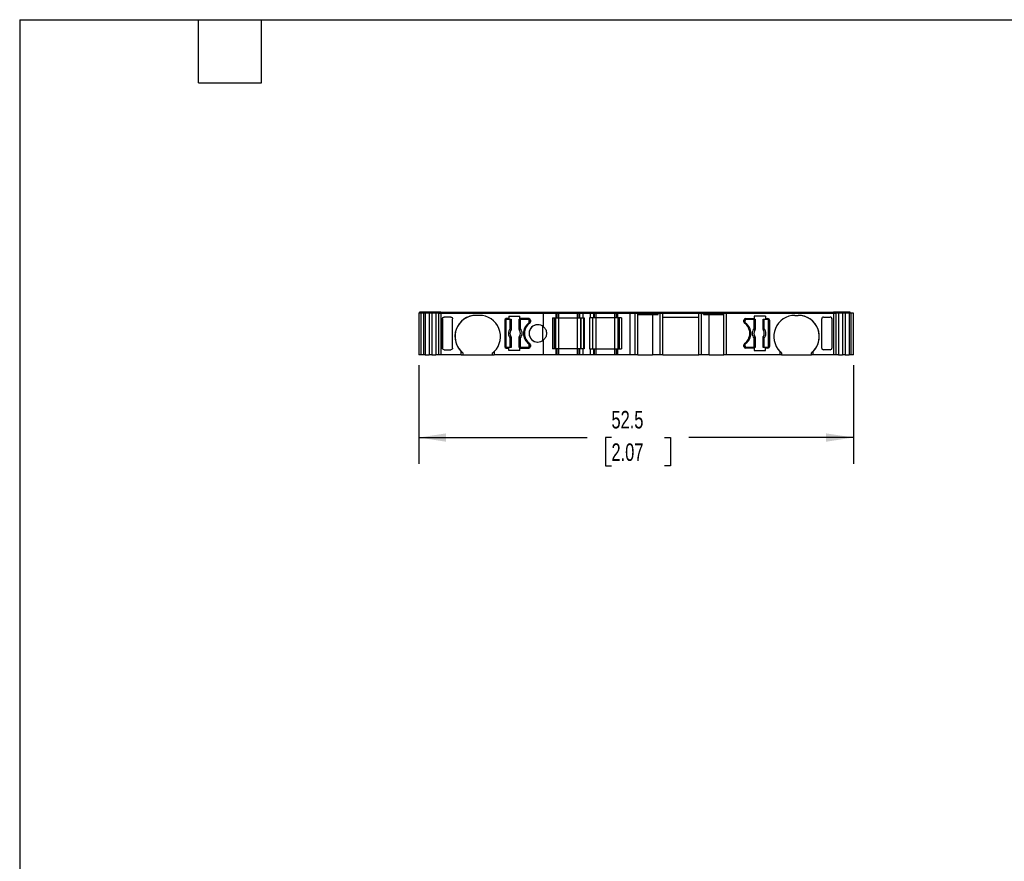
# Model space of a CAD drawing. Header units: millimetres. Extents: x 6 to 273, y 6 to 210.
# Tile 2 of 5: x 6 to 125, y 108 to 210. Entities that reach past the tile are written whole.
import ezdxf

# ---------------------------------------------------------------- set-up
doc = ezdxf.new("R2010")
doc.units = ezdxf.units.MM
doc.linetypes.add('SLD-Solid', pattern=[0])
doc.layers.add('DIMENSIONS', color=140, linetype='SLD-Solid', lineweight=25)
doc.layers.add('TEXT', color=140, linetype='SLD-Solid', lineweight=25)
doc.styles.add('SLDTEXTSTYLE0', font='TXT', dxfattribs={"width": 0.7})
doc.dimstyles.new('SLDDIMSTYLE0', dxfattribs={"dimtxt": 2.158008, "dimasz": 3.302, "dimexe": 0, "dimexo": 0.0625, "dimgap": 0.539502, "dimtad": 0, "dimtih": 1, "dimtoh": 1, "dimrnd": 1e-09, "dimzin": 12, "dimdsep": 46, "dimtxsty": 'SLDTEXTSTYLE0', "dimsah": 1, "dimcen": 0.09, "dimadec": 0, "dimazin": 3, "dimtfac": 1, "dimtofl": 0, "dimtmove": 0, "dimatfit": 3, "dimfxl": 0, "dimfrac": 2, "dimtolj": 1, "dimtzin": 12, "dimarcsym": 0})

# ---------------------------------------------------------------- blocks, each defined once
blk = doc.blocks.new('_D_4')
at = {"layer": 'DIMENSIONS'}
for p, q in [((54.54, 167.84), (54.54, 155.93)), ((107.02, 167.84), (107.02, 155.93)), ((54.54, 159.11), (74.87, 159.11)), ((77.8, 159.11), (77.07, 159.11)), ((77.07, 159.11), (77.07, 155.68)), ((84.21, 159.11), (84.93, 159.11)), ((84.93, 159.11), (84.93, 155.68)), ((107.02, 159.11), (87.13, 159.11)), ((77.07, 155.68), (77.8, 155.68)), ((84.93, 155.68), (84.21, 155.68))]:
    blk.add_line(p, q, dxfattribs=at)
for points in [[(54.54, 159.11), (57.84, 158.6), (57.84, 159.61)], [(107.02, 159.11), (103.71, 159.61), (103.71, 158.6)]]:
    blk.add_solid(points, dxfattribs=at)
at = {"layer": 'DIMENSIONS', "char_height": 2.117, "attachment_point": 1, "style": 'SLDTEXTSTYLE0'}
for s, insert in [('52.5', (77.8, 162.32)), ('2.07', (77.8, 158.4))]:
    blk.add_mtext(s, dxfattribs=dict(at, insert=insert))

msp = doc.modelspace()

# ---------------------------------------------------------------- linework, layer by layer
for p, q in [((54.538, 174.108), (54.538, 169.108)), ((54.785, 174.108), (54.538, 174.108)), ((54.638, 174.108), (54.638, 174.258)), ((55.185, 174.258), (54.638, 174.258)), ((54.785, 174.108), (54.785, 169.108)), ((55.085, 174.108), (54.785, 174.108)), ((55.085, 174.108), (55.085, 169.108)), ((55.095, 174.108), (55.085, 174.108)), ((55.085, 174.108), (55.085, 169.108)), ((55.095, 174.108), (55.095, 169.108)), ((55.301, 174.108), (55.095, 174.108)), ((55.185, 174.108), (55.185, 174.258)), ((55.192, 174.258), (55.185, 174.258)), ((55.185, 174.108), (55.185, 174.258)), ((55.192, 174.108), (55.192, 174.258)), ((55.379, 174.258), (55.192, 174.258)), ((55.301, 174.108), (55.301, 169.108)), ((55.793, 174.108), (55.301, 174.108)), ((55.379, 174.108), (55.379, 174.258)), ((55.908, 174.258), (55.379, 174.258)), ((55.793, 174.108), (55.793, 169.108)), ((56.103, 174.108), (55.793, 174.108)), ((55.908, 174.108), (55.908, 174.258)), ((56.181, 174.258), (55.908, 174.258)), ((56.103, 174.108), (56.103, 169.108)), ((56.595, 174.108), (56.103, 174.108)), ((56.181, 174.108), (56.181, 174.258)), ((56.71, 174.258), (56.181, 174.258)), ((56.595, 174.108), (56.595, 169.108)), ((56.897, 174.108), (56.595, 174.108)), ((56.71, 174.108), (56.71, 174.258)), ((56.993, 174.258), (56.71, 174.258)), ((56.897, 174.108), (56.897, 169.108)), ((56.897, 174.108), (57.186, 174.108)), ((56.993, 174.108), (56.993, 174.258)), ((57.186, 174.258), (56.993, 174.258)), ((57.186, 174.108), (57.186, 174.258)), ((57.186, 174.258), (69.561, 174.258)), ((57.186, 174.108), (57.186, 169.108)), ((57.186, 174.108), (69.605, 174.108)), ((58.405, 173.658), (57.597, 173.658)), ((61.855, 173.858), (61.455, 173.858)), ((65.415, 173.758), (65.415, 173.458)), ((65.415, 173.758), (66.755, 173.758)), ((66.755, 173.458), (66.755, 173.758)), ((69.561, 174.108), (69.561, 174.258)), ((69.561, 174.258), (71.007, 174.258)), ((69.605, 172.466), (69.605, 174.108)), ((69.605, 174.108), (71.107, 174.108)), ((71.007, 174.108), (71.007, 174.258)), ((71.007, 174.108), (71.007, 174.258)), ((71.007, 174.258), (71.007, 174.258)), ((71.007, 174.258), (71.162, 174.258)), ((71.107, 173.558), (71.107, 174.108)), ((71.107, 173.558), (71.107, 174.108)), ((71.107, 174.108), (71.107, 174.108)), ((71.107, 174.108), (71.262, 174.108)), ((71.162, 174.108), (71.162, 174.258)), ((71.162, 174.258), (71.462, 174.258)), ((71.262, 173.558), (71.262, 174.108)), ((71.262, 174.108), (71.462, 174.108)), ((71.462, 174.108), (71.462, 174.258)), ((71.462, 174.258), (73.695, 174.258)), ((71.462, 173.558), (71.462, 174.108)), ((71.462, 174.108), (73.695, 174.108)), ((73.695, 174.108), (73.695, 174.258)), ((73.695, 174.258), (73.995, 174.258)), ((73.695, 173.558), (73.695, 174.108)), ((73.695, 174.108), (73.895, 174.108)), ((73.895, 173.558), (73.895, 174.108)), ((73.895, 174.108), (73.983, 174.108)), ((73.983, 173.558), (73.983, 174.108)), ((73.983, 174.108), (74.395, 174.108)), ((73.995, 174.108), (73.995, 174.258)), ((73.995, 174.258), (74.054, 174.258)), ((74.054, 174.108), (74.054, 174.258)), ((74.054, 174.258), (74.436, 174.258)), ((74.395, 173.558), (74.395, 174.108)), ((74.395, 174.108), (75.262, 174.108)), ((74.436, 174.108), (74.436, 174.258)), ((74.436, 174.258), (75.221, 174.258)), ((75.221, 174.108), (75.221, 174.258)), ((75.221, 174.258), (75.604, 174.258)), ((75.262, 173.558), (75.262, 174.108)), ((75.262, 174.108), (75.674, 174.108)), ((75.604, 174.108), (75.604, 174.258)), ((75.604, 174.258), (75.662, 174.258)), ((75.662, 174.108), (75.662, 174.258)), ((75.662, 174.258), (75.962, 174.258)), ((75.674, 173.558), (75.674, 174.108)), ((75.674, 174.108), (75.762, 174.108)), ((75.762, 173.558), (75.762, 174.108)), ((75.762, 174.108), (75.962, 174.108)), ((75.962, 174.108), (75.962, 174.258)), ((75.962, 174.258), (78.195, 174.258)), ((75.962, 173.558), (75.962, 174.108)), ((75.962, 174.108), (78.195, 174.108)), ((78.195, 174.108), (78.195, 174.258)), ((78.195, 174.258), (78.495, 174.258)), ((78.195, 173.558), (78.195, 174.108)), ((78.195, 174.108), (78.395, 174.108)), ((78.395, 173.558), (78.395, 174.108)), ((78.395, 174.108), (78.551, 174.108)), ((78.495, 174.108), (78.495, 174.258)), ((78.495, 174.258), (78.651, 174.258)), ((78.551, 173.558), (78.551, 174.108)), ((78.551, 174.108), (80.052, 174.108)), ((78.551, 173.558), (78.551, 174.108)), ((78.551, 174.108), (78.551, 174.108)), ((78.651, 174.108), (78.651, 174.258)), ((78.651, 174.258), (80.097, 174.258)), ((78.651, 174.108), (78.651, 174.258)), ((78.651, 174.258), (78.651, 174.258)), ((80.052, 169.108), (80.052, 174.108)), ((80.052, 174.108), (80.672, 174.108)), ((80.097, 174.108), (80.097, 174.258)), ((80.097, 174.258), (80.672, 174.258)), ((80.672, 174.108), (80.672, 174.258)), ((80.672, 174.258), (80.872, 174.258)), ((80.672, 169.108), (80.672, 174.108)), ((80.672, 174.108), (80.972, 174.108)), ((80.872, 174.108), (80.872, 174.258)), ((80.872, 174.258), (83.431, 174.258)), ((80.972, 169.108), (80.972, 174.108)), ((80.972, 174.108), (83.446, 174.108)), ((80.972, 173.958), (83.446, 173.958)), ((82.763, 173.958), (82.763, 169.108)), ((83.431, 174.108), (83.431, 174.258)), ((83.431, 174.258), (83.6, 174.258)), ((83.446, 173.958), (83.446, 174.108)), ((83.446, 174.108), (83.672, 174.108)), ((83.6, 174.108), (83.6, 174.258)), ((83.6, 174.258), (83.897, 174.258)), ((83.672, 169.108), (83.672, 174.108)), ((83.672, 174.108), (83.997, 174.108)), ((83.897, 174.108), (83.897, 174.258)), ((83.897, 174.258), (88.446, 174.258)), ((83.997, 169.108), (83.997, 174.108)), ((83.997, 174.108), (88.346, 174.108)), ((83.997, 173.658), (88.346, 173.658)), ((88.346, 169.108), (88.346, 174.108)), ((88.346, 174.108), (88.67, 174.108)), ((88.446, 174.108), (88.446, 174.258)), ((88.446, 174.258), (88.742, 174.258)), ((88.67, 169.108), (88.67, 174.108)), ((88.67, 174.108), (88.896, 174.108)), ((88.742, 174.108), (88.742, 174.258)), ((88.742, 174.258), (88.911, 174.258)), ((88.896, 173.958), (88.896, 174.108)), ((88.896, 174.108), (91.372, 174.108)), ((88.896, 173.958), (91.372, 173.958)), ((88.911, 174.108), (88.911, 174.258)), ((88.911, 174.258), (91.472, 174.258)), ((89.579, 169.108), (89.579, 173.958)), ((91.372, 169.108), (91.372, 174.108)), ((91.372, 174.108), (91.672, 174.108)), ((91.472, 174.108), (91.472, 174.258)), ((91.472, 174.258), (91.672, 174.258)), ((91.672, 174.108), (91.672, 174.258)), ((91.672, 174.258), (104.615, 174.258)), ((91.672, 169.108), (91.672, 174.108)), ((91.672, 174.108), (104.615, 174.108)), ((96.386, 173.758), (95.046, 173.758)), ((95.046, 173.758), (95.046, 173.458)), ((96.386, 173.758), (96.386, 173.458)), ((99.946, 173.858), (100.346, 173.858)), ((103.396, 173.658), (104.204, 173.658)), ((104.615, 174.108), (104.615, 174.258)), ((104.808, 174.258), (104.615, 174.258)), ((104.615, 174.108), (104.615, 169.108)), ((104.615, 174.108), (104.904, 174.108)), ((104.808, 174.108), (104.808, 174.258)), ((105.091, 174.258), (104.808, 174.258)), ((104.904, 174.108), (104.904, 169.108)), ((105.206, 174.108), (104.904, 174.108)), ((105.091, 174.108), (105.091, 174.258)), ((105.62, 174.258), (105.091, 174.258)), ((105.206, 174.108), (105.206, 169.108)), ((105.698, 174.108), (105.206, 174.108)), ((105.62, 174.108), (105.62, 174.258)), ((105.893, 174.258), (105.62, 174.258)), ((105.698, 174.108), (105.698, 169.108)), ((106.008, 174.108), (105.698, 174.108)), ((105.893, 174.108), (105.893, 174.258)), ((106.422, 174.258), (105.893, 174.258)), ((106.008, 174.108), (106.008, 169.108)), ((106.5, 174.108), (106.008, 174.108)), ((106.422, 174.108), (106.422, 174.258)), ((106.609, 174.258), (106.422, 174.258)), ((106.5, 174.108), (106.5, 169.108)), ((106.705, 174.108), (106.5, 174.108)), ((106.609, 174.108), (106.609, 174.258)), ((106.616, 174.258), (106.609, 174.258)), ((106.616, 174.108), (106.616, 174.258)), ((106.705, 174.108), (106.705, 169.108)), ((106.716, 174.108), (106.705, 174.108)), ((106.716, 174.108), (106.716, 169.108)), ((107.016, 174.108), (106.716, 174.108)), ((107.016, 169.108), (107.016, 174.108)), ((57.397, 173.475), (57.397, 173.457)), ((57.397, 169.891), (57.397, 173.475)), ((57.397, 173.457), (57.397, 169.909)), ((58.605, 169.909), (58.605, 173.457)), ((64.905, 173.258), (64.905, 170.108)), ((64.905, 173.258), (64.905, 173.258)), ((64.905, 173.258), (64.905, 170.108)), ((65.03, 173.233), (65.03, 170.133)), ((65.415, 173.458), (65.105, 173.458)), ((65.18, 173.383), (65.588, 173.383)), ((65.588, 172.27), (65.588, 173.383)), ((65.588, 173.383), (65.688, 173.383)), ((65.688, 173.383), (65.688, 172.27)), ((65.688, 173.383), (65.698, 173.383)), ((65.698, 172.16), (65.698, 173.383)), ((66.663, 173.383), (66.663, 172.16)), ((66.663, 173.383), (66.672, 173.383)), ((66.672, 172.27), (66.672, 173.383)), ((66.672, 173.383), (66.772, 173.383)), ((67.805, 173.458), (66.755, 173.458)), ((66.772, 173.383), (66.772, 172.27)), ((66.772, 173.383), (67.73, 173.383)), ((67.8, 172.923), (67.8, 172.923)), ((67.88, 173.083), (67.88, 173.233)), ((67.88, 173.233), (67.88, 173.233)), ((67.88, 173.233), (67.88, 173.083)), ((67.88, 173.083), (67.88, 173.083)), ((68.005, 173.258), (68.005, 173.058)), ((69.516, 170.829), (69.516, 172.537)), ((70.662, 173.558), (71.107, 173.558)), ((70.662, 173.558), (70.662, 169.808)), ((70.907, 169.808), (70.907, 173.558)), ((70.907, 169.808), (70.907, 173.558)), ((71.062, 169.808), (71.062, 173.558)), ((71.107, 173.558), (71.107, 173.558)), ((71.107, 173.558), (71.262, 173.558)), ((71.262, 173.558), (71.462, 173.558)), ((71.462, 169.808), (71.462, 173.558)), ((71.462, 173.558), (73.695, 173.558)), ((73.695, 169.808), (73.695, 173.558)), ((73.695, 173.558), (73.895, 173.558)), ((73.895, 173.558), (73.983, 173.558)), ((73.983, 173.558), (74.395, 173.558)), ((74.095, 169.808), (74.095, 173.558)), ((74.124, 169.808), (74.124, 173.558)), ((74.395, 173.558), (74.495, 173.558)), ((74.478, 169.808), (74.478, 173.558)), ((74.495, 173.558), (74.495, 169.808)), ((75.162, 173.558), (75.162, 169.808)), ((75.262, 173.558), (75.162, 173.558)), ((75.179, 169.808), (75.179, 173.558)), ((75.674, 173.558), (75.262, 173.558)), ((75.533, 169.808), (75.533, 173.558)), ((75.562, 169.808), (75.562, 173.558)), ((75.762, 173.558), (75.674, 173.558)), ((75.962, 173.558), (75.762, 173.558)), ((75.962, 169.808), (75.962, 173.558)), ((78.195, 173.558), (75.962, 173.558)), ((78.195, 169.808), (78.195, 173.558)), ((78.395, 173.558), (78.195, 173.558)), ((78.551, 173.558), (78.395, 173.558)), ((78.995, 173.558), (78.551, 173.558)), ((78.551, 173.558), (78.551, 173.558)), ((78.595, 169.808), (78.595, 173.558)), ((78.751, 169.808), (78.751, 173.558)), ((78.751, 169.808), (78.751, 173.558)), ((78.995, 173.558), (78.995, 169.808)), ((93.796, 173.058), (93.796, 173.258)), ((93.921, 173.233), (93.921, 173.083)), ((93.921, 173.233), (93.921, 173.233)), ((93.921, 173.083), (93.921, 173.233)), ((93.921, 173.083), (93.921, 173.083)), ((93.996, 173.458), (95.046, 173.458)), ((94.001, 172.923), (94.001, 172.923)), ((94.071, 173.383), (95.029, 173.383)), ((95.029, 172.27), (95.029, 173.383)), ((95.029, 173.383), (95.129, 173.383)), ((95.129, 173.383), (95.129, 172.27)), ((95.129, 173.383), (95.138, 173.383)), ((95.138, 172.16), (95.138, 173.383)), ((96.103, 173.383), (96.103, 172.16)), ((96.103, 173.383), (96.113, 173.383)), ((96.113, 172.27), (96.113, 173.383)), ((96.113, 173.383), (96.212, 173.383)), ((96.212, 173.383), (96.212, 172.27)), ((96.212, 173.383), (96.621, 173.383)), ((96.386, 173.458), (96.696, 173.458)), ((96.771, 170.133), (96.771, 173.233)), ((96.896, 173.258), (96.896, 170.108)), ((96.896, 173.258), (96.896, 173.258)), ((96.896, 173.258), (96.896, 170.108)), ((103.196, 169.909), (103.196, 173.457)), ((104.404, 173.475), (104.404, 173.457)), ((104.404, 173.475), (104.404, 169.891)), ((104.404, 173.457), (104.404, 169.909)), ((65.588, 172.27), (65.688, 172.27)), ((65.698, 169.983), (65.698, 171.207)), ((66.663, 171.207), (66.663, 169.983)), ((66.672, 172.27), (66.772, 172.27)), ((95.029, 172.27), (95.129, 172.27)), ((95.138, 169.983), (95.138, 171.207)), ((96.103, 171.207), (96.103, 169.983)), ((96.113, 172.27), (96.212, 172.27)), ((64.905, 170.108), (64.905, 170.108)), ((65.588, 169.983), (65.588, 171.096)), ((65.688, 171.096), (65.588, 171.096)), ((65.688, 171.096), (65.688, 169.983)), ((66.672, 169.983), (66.672, 171.096)), ((66.772, 171.096), (66.672, 171.096)), ((66.772, 171.096), (66.772, 169.983)), ((67.8, 170.443), (67.8, 170.443)), ((67.88, 170.133), (67.88, 170.283)), ((67.88, 170.283), (67.88, 170.283)), ((67.88, 170.283), (67.88, 170.133)), ((67.88, 170.133), (67.88, 170.133)), ((68.005, 170.308), (68.005, 170.108)), ((69.605, 169.108), (69.605, 170.901)), ((93.796, 170.108), (93.796, 170.308)), ((93.921, 170.283), (93.921, 170.133)), ((93.921, 170.283), (93.921, 170.283)), ((93.921, 170.133), (93.921, 170.283)), ((93.921, 170.133), (93.921, 170.133)), ((94.001, 170.443), (94.001, 170.443)), ((95.029, 169.983), (95.029, 171.096)), ((95.129, 171.096), (95.029, 171.096)), ((95.129, 171.096), (95.129, 169.983)), ((96.113, 169.983), (96.113, 171.096)), ((96.212, 171.096), (96.113, 171.096)), ((96.212, 171.096), (96.212, 169.983)), ((96.896, 170.108), (96.896, 170.108)), ((54.785, 169.108), (54.538, 169.108)), ((55.085, 169.108), (54.785, 169.108)), ((55.095, 169.108), (55.085, 169.108)), ((55.301, 169.108), (55.095, 169.108)), ((55.301, 169.108), (55.793, 169.108)), ((55.793, 169.108), (55.793, 169.108)), ((56.103, 169.108), (55.793, 169.108)), ((56.103, 169.108), (56.595, 169.108)), ((56.897, 169.108), (56.595, 169.108)), ((57.186, 169.108), (56.897, 169.108)), ((59.655, 169.108), (57.186, 169.108)), ((57.397, 169.909), (57.397, 169.891)), ((57.597, 169.708), (58.405, 169.708)), ((59.655, 169.108), (59.655, 169.502)), ((59.655, 169.108), (59.855, 169.108)), ((59.855, 169.323), (59.855, 169.108)), ((59.855, 169.108), (63.455, 169.108)), ((63.455, 169.108), (63.455, 169.323)), ((63.455, 169.108), (63.655, 169.108)), ((63.655, 169.502), (63.655, 169.108)), ((69.605, 169.108), (63.655, 169.108)), ((65.105, 169.908), (65.415, 169.908)), ((65.588, 169.983), (65.18, 169.983)), ((65.415, 169.608), (65.415, 169.908)), ((66.755, 169.608), (65.415, 169.608)), ((65.688, 169.983), (65.588, 169.983)), ((65.698, 169.983), (65.688, 169.983)), ((66.672, 169.983), (66.663, 169.983)), ((66.772, 169.983), (66.672, 169.983)), ((66.755, 169.608), (66.755, 169.908)), ((66.755, 169.908), (67.805, 169.908)), ((67.73, 169.983), (66.772, 169.983)), ((71.107, 169.108), (69.605, 169.108)), ((71.107, 169.808), (70.662, 169.808)), ((71.107, 169.108), (71.107, 169.808)), ((71.107, 169.108), (71.107, 169.808)), ((71.107, 169.808), (71.107, 169.808)), ((71.262, 169.808), (71.107, 169.808)), ((71.107, 169.108), (71.107, 169.108)), ((71.262, 169.108), (71.107, 169.108)), ((71.262, 169.108), (71.262, 169.808)), ((71.462, 169.808), (71.262, 169.808)), ((71.462, 169.108), (71.262, 169.108)), ((71.462, 169.108), (71.462, 169.808)), ((73.695, 169.808), (71.462, 169.808)), ((73.695, 169.108), (71.462, 169.108)), ((73.695, 169.108), (73.695, 169.808)), ((73.895, 169.808), (73.695, 169.808)), ((73.895, 169.108), (73.695, 169.108)), ((73.895, 169.108), (73.895, 169.808)), ((73.983, 169.808), (73.895, 169.808)), ((73.983, 169.108), (73.895, 169.108)), ((73.983, 169.108), (73.983, 169.808)), ((74.395, 169.808), (73.983, 169.808)), ((74.395, 169.108), (73.983, 169.108)), ((74.395, 169.108), (74.395, 169.808)), ((74.495, 169.808), (74.395, 169.808)), ((75.262, 169.108), (74.395, 169.108)), ((75.162, 169.808), (75.262, 169.808)), ((75.262, 169.108), (75.262, 169.808)), ((75.262, 169.808), (75.674, 169.808)), ((75.674, 169.108), (75.262, 169.108)), ((75.674, 169.108), (75.674, 169.808)), ((75.674, 169.808), (75.762, 169.808)), ((75.762, 169.108), (75.674, 169.108)), ((75.762, 169.108), (75.762, 169.808)), ((75.762, 169.808), (75.962, 169.808)), ((75.962, 169.108), (75.762, 169.108)), ((75.962, 169.108), (75.962, 169.808)), ((75.962, 169.808), (78.195, 169.808)), ((78.195, 169.108), (75.962, 169.108)), ((78.195, 169.108), (78.195, 169.808)), ((78.195, 169.808), (78.395, 169.808)), ((78.395, 169.108), (78.195, 169.108)), ((78.395, 169.108), (78.395, 169.808)), ((78.395, 169.808), (78.551, 169.808)), ((78.551, 169.108), (78.395, 169.108)), ((78.551, 169.108), (78.551, 169.808)), ((78.551, 169.808), (78.995, 169.808)), ((78.551, 169.108), (78.551, 169.808)), ((78.551, 169.808), (78.551, 169.808)), ((80.052, 169.108), (78.551, 169.108)), ((78.551, 169.108), (78.551, 169.108)), ((80.672, 169.108), (80.052, 169.108)), ((80.972, 169.108), (80.672, 169.108)), ((80.972, 169.108), (82.763, 169.108)), ((83.672, 169.108), (82.763, 169.108)), ((83.997, 169.108), (83.672, 169.108)), ((83.997, 169.108), (88.346, 169.108)), ((88.67, 169.108), (88.346, 169.108)), ((89.579, 169.108), (88.67, 169.108)), ((89.579, 169.108), (91.372, 169.108)), ((91.672, 169.108), (91.372, 169.108)), ((98.146, 169.108), (91.672, 169.108)), ((95.046, 169.908), (93.996, 169.908)), ((95.029, 169.983), (94.071, 169.983)), ((95.129, 169.983), (95.029, 169.983)), ((95.046, 169.908), (95.046, 169.608)), ((95.046, 169.608), (96.386, 169.608)), ((95.138, 169.983), (95.129, 169.983)), ((96.113, 169.983), (96.103, 169.983)), ((96.212, 169.983), (96.113, 169.983)), ((96.621, 169.983), (96.212, 169.983)), ((96.386, 169.608), (96.386, 169.908)), ((96.696, 169.908), (96.386, 169.908)), ((98.146, 169.502), (98.146, 169.108)), ((98.346, 169.108), (98.146, 169.108)), ((98.346, 169.323), (98.346, 169.108)), ((98.346, 169.108), (101.946, 169.108)), ((101.946, 169.108), (101.946, 169.323)), ((102.146, 169.108), (101.946, 169.108)), ((102.146, 169.108), (102.146, 169.502)), ((104.615, 169.108), (102.146, 169.108)), ((104.204, 169.708), (103.396, 169.708)), ((104.404, 169.909), (104.404, 169.891)), ((104.904, 169.108), (104.615, 169.108)), ((105.206, 169.108), (104.904, 169.108)), ((105.206, 169.108), (105.698, 169.108)), ((106.008, 169.108), (105.698, 169.108)), ((106.008, 169.108), (106.5, 169.108)), ((106.705, 169.108), (106.5, 169.108)), ((106.716, 169.108), (106.705, 169.108)), ((107.016, 169.108), (106.716, 169.108))]:
    msp.add_line(p, q)
at = {"flags": 128}
for points in [[(65.662, 172.046), (65.661, 172.046), (65.66, 172.046)], [(65.66, 171.32), (65.661, 171.321), (65.662, 171.321)], [(65.691, 172.162), (65.695, 172.161), (65.698, 172.16)], [(65.698, 171.207), (65.694, 171.206), (65.691, 171.205)], [(66.663, 172.16), (66.666, 172.161), (66.669, 172.162)], [(66.669, 171.205), (66.666, 171.206), (66.663, 171.207)], [(66.7, 172.046), (66.699, 172.046), (66.699, 172.046)], [(66.699, 171.321), (66.699, 171.321), (66.7, 171.32)], [(95.102, 172.046), (95.101, 172.046), (95.101, 172.046)], [(95.101, 171.32), (95.102, 171.321), (95.102, 171.321)], [(95.132, 172.162), (95.135, 172.161), (95.138, 172.16)], [(95.138, 171.207), (95.135, 171.206), (95.132, 171.205)], [(96.103, 172.16), (96.107, 172.161), (96.11, 172.162)], [(96.11, 171.205), (96.106, 171.206), (96.103, 171.207)], [(96.141, 172.046), (96.14, 172.046), (96.139, 172.046)], [(96.139, 171.321), (96.14, 171.321), (96.141, 171.32)]]:
    msp.add_lwpolyline(points, dxfattribs=at)
for centre, radius, start, end in [((61.455, 171.308), 2.55, 90, 225.09914), ((61.455, 171.308), 2.55, 90, 231.1377), ((61.855, 171.308), 2.55, 314.90088, 89.99999), ((99.946, 171.308), 2.55, 90.00001, 225.09912), ((100.346, 171.308), 2.55, 314.90086, 90), ((100.346, 171.308), 2.55, 308.86227, 90), ((65.105, 173.258), 0.2, 90, 180), ((65.105, 173.258), 0.2, 90, 180), ((65.18, 173.233), 0.15, 90, 180), ((68.73, 171.683), 1.55, 126.8699, 233.1301), ((68.73, 171.683), 1.55, 126.8699, 233.1301), ((68.805, 171.683), 1.5, 126.03188, 233.96812), ((67.73, 173.233), 0.15, 0, 90), ((67.73, 173.233), 0.15, 0, 90), ((67.68, 173.083), 0.2, 306.8699, 0), ((67.68, 173.083), 0.2, 306.86992, 0), ((67.805, 173.258), 0.2, 0, 90), ((68.905, 171.683), 1.05, 48.18969, 311.81031), ((68.905, 171.683), 1.05, 90, 270), ((67.805, 173.058), 0.2, 306.03188, 0), ((93.996, 173.258), 0.2, 90, 180), ((93.996, 173.058), 0.2, 180, 233.96812), ((92.996, 171.683), 1.5, 306.03188, 53.96812), ((94.071, 173.233), 0.15, 90, 180), ((94.071, 173.233), 0.15, 90.00003, 180), ((94.121, 173.083), 0.2, 180, 233.1301), ((94.121, 173.083), 0.2, 180, 233.13009), ((93.071, 171.683), 1.55, 306.8699, 53.1301), ((93.071, 171.683), 1.55, 306.8699, 53.1301), ((96.621, 173.233), 0.15, 0, 90), ((96.696, 173.258), 0.2, 0, 90), ((96.696, 173.258), 0.2, 0, 90.00007), ((66.18, 171.683), 0.833, 135.23629, 224.76371), ((66.18, 171.683), 0.634, 145.08334, 214.91666), ((66.18, 171.683), 0.633, 145.05032, 214.94968), ((65.627, 172.177), 0.066, 289.96147, 346.89453), ((65.627, 171.19), 0.066, 13.10547, 70.03853), ((66.733, 172.177), 0.066, 193.10546, 250.03853), ((66.733, 171.19), 0.066, 109.96147, 166.89454), ((66.18, 171.683), 0.633, 325.05032, 34.94968), ((66.18, 171.683), 0.634, 325.08334, 34.91666), ((66.18, 171.683), 0.833, 315.23629, 44.76371), ((95.621, 171.683), 0.833, 135.23629, 224.76371), ((95.621, 171.683), 0.634, 145.08334, 214.91666), ((95.621, 171.683), 0.633, 145.05032, 214.94968), ((95.067, 172.177), 0.066, 289.96147, 346.89453), ((95.067, 171.19), 0.066, 13.10547, 70.03853), ((96.174, 172.177), 0.066, 193.10547, 250.03853), ((96.174, 171.19), 0.066, 109.96147, 166.89453), ((95.621, 171.683), 0.633, 325.05032, 34.94968), ((95.621, 171.683), 0.634, 325.08334, 34.91666), ((95.621, 171.683), 0.833, 315.23629, 44.76371), ((65.105, 170.108), 0.2, 180, 270), ((65.105, 170.108), 0.2, 180, 270), ((65.18, 170.133), 0.15, 180, 270), ((67.73, 170.133), 0.15, 270, 0), ((67.73, 170.133), 0.15, 270.00003, 0), ((67.68, 170.283), 0.2, 0, 53.1301), ((67.68, 170.283), 0.2, 0, 53.13008), ((67.805, 170.108), 0.2, 270, 0), ((67.805, 170.308), 0.2, 0, 53.96812), ((93.996, 170.308), 0.2, 126.03188, 180), ((93.996, 170.108), 0.2, 180, 270), ((94.121, 170.283), 0.2, 126.8699, 180), ((94.121, 170.283), 0.2, 126.86991, 180), ((94.071, 170.133), 0.15, 180, 270), ((94.071, 170.133), 0.15, 180, 270), ((96.621, 170.133), 0.15, 270, 0), ((96.696, 170.108), 0.2, 270, 0), ((96.696, 170.108), 0.2, 270, 0)]:
    msp.add_arc(centre, radius, start, end)
for points, knots in [([(57.397, 173.457), (57.397, 173.505), (57.416, 173.56), (57.494, 173.639), (57.549, 173.658), (57.597, 173.658)], [0, 0, 0, 0, 0.5, 0.5, 1, 1, 1, 1]), ([(58.405, 173.658), (58.452, 173.658), (58.507, 173.639), (58.586, 173.56), (58.605, 173.505), (58.605, 173.457)], [0, 0, 0, 0, 0.5, 0.5, 1, 1, 1, 1]), ([(103.396, 173.658), (103.349, 173.658), (103.293, 173.639), (103.215, 173.56), (103.196, 173.505), (103.196, 173.457)], [0, 0, 0, 0, 0.5, 0.5, 1, 1, 1, 1]), ([(104.404, 173.457), (104.404, 173.505), (104.385, 173.56), (104.307, 173.639), (104.251, 173.658), (104.204, 173.658)], [0, 0, 0, 0, 0.5, 0.5, 1, 1, 1, 1]), ([(69.605, 172.466), (69.702, 172.379), (69.792, 172.265), (69.919, 171.996), (69.955, 171.84), (69.955, 171.527), (69.919, 171.371), (69.792, 171.101), (69.702, 170.988), (69.605, 170.901)], [0, 0, 0, 0, 0.25, 0.25, 0.5, 0.5, 0.75, 0.75, 1, 1, 1, 1]), ([(65.588, 171.096), (65.594, 171.111), (65.604, 171.14), (65.62, 171.182), (65.635, 171.221), (65.645, 171.242), (65.649, 171.252)], [0, 0, 0, 0, 0.2512213, 0.500849, 0.7634248, 1, 1, 1, 1]), ([(65.649, 171.252), (65.652, 171.259), (65.66, 171.276), (65.665, 171.3), (65.662, 171.313), (65.66, 171.32)], [0, 0, 0, 0, 0.2659023, 0.5993334, 1, 1, 1, 1]), ([(65.691, 172.162), (65.691, 172.146), (65.689, 172.104), (65.671, 172.068), (65.66, 172.046)], [0, 0, 0, 0, 0.389276, 1, 1, 1, 1]), ([(65.662, 172.046), (65.665, 172.051), (65.669, 172.056), (65.672, 172.062), (65.675, 172.068), (65.678, 172.073), (65.681, 172.079), (65.683, 172.085), (65.686, 172.091), (65.688, 172.097), (65.689, 172.1), (65.69, 172.104), (65.69, 172.107), (65.692, 172.113), (65.694, 172.119), (65.695, 172.126), (65.695, 172.129), (65.696, 172.132), (65.696, 172.135), (65.697, 172.143), (65.698, 172.151), (65.698, 172.16)], [0, 0, 0, 0, 0.00001937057, 0.00001937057, 0.00001937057, 0.00003874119, 0.00003874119, 0.00003874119, 0.00005811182, 0.00005811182, 0.00005811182, 0.00006777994, 0.00006777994, 0.00006777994, 0.00008715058, 0.00008715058, 0.00008715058, 0.0000968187, 0.0000968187, 0.0000968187, 0.00012148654, 0.00012148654, 0.00012148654, 0.00012148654]), ([(65.698, 171.207), (65.698, 171.213), (65.697, 171.22), (65.697, 171.226), (65.696, 171.233), (65.695, 171.239), (65.694, 171.245), (65.693, 171.252), (65.691, 171.258), (65.689, 171.264), (65.688, 171.267), (65.687, 171.27), (65.686, 171.273), (65.684, 171.279), (65.682, 171.285), (65.679, 171.291), (65.677, 171.294), (65.676, 171.297), (65.675, 171.3), (65.671, 171.307), (65.666, 171.314), (65.662, 171.321)], [0, 0, 0, 0, 0.00001937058, 0.00001937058, 0.00001937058, 0.00003874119, 0.00003874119, 0.00003874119, 0.00005811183, 0.00005811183, 0.00005811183, 0.00006777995, 0.00006777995, 0.00006777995, 0.00008715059, 0.00008715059, 0.00008715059, 0.00009681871, 0.00009681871, 0.00009681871, 0.00012148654, 0.00012148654, 0.00012148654, 0.00012148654]), ([(66.663, 172.16), (66.663, 172.153), (66.663, 172.147), (66.664, 172.14), (66.664, 172.134), (66.665, 172.128), (66.666, 172.121), (66.668, 172.115), (66.669, 172.109), (66.671, 172.102), (66.672, 172.099), (66.673, 172.096), (66.674, 172.093), (66.676, 172.087), (66.679, 172.081), (66.681, 172.075), (66.683, 172.072), (66.684, 172.069), (66.686, 172.067), (66.69, 172.059), (66.694, 172.052), (66.699, 172.046)], [0, 0, 0, 0, 0.00001937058, 0.00001937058, 0.00001937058, 0.00003874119, 0.00003874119, 0.00003874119, 0.00005811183, 0.00005811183, 0.00005811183, 0.00006777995, 0.00006777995, 0.00006777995, 0.00008715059, 0.00008715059, 0.00008715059, 0.00009681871, 0.00009681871, 0.00009681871, 0.00012148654, 0.00012148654, 0.00012148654, 0.00012148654]), ([(66.699, 171.321), (66.695, 171.316), (66.691, 171.31), (66.688, 171.304), (66.685, 171.299), (66.682, 171.293), (66.68, 171.287), (66.677, 171.281), (66.675, 171.275), (66.673, 171.269), (66.672, 171.266), (66.671, 171.263), (66.67, 171.26), (66.668, 171.254), (66.667, 171.247), (66.666, 171.241), (66.665, 171.238), (66.665, 171.235), (66.664, 171.231), (66.663, 171.223), (66.663, 171.215), (66.663, 171.207)], [0, 0, 0, 0, 0.00001937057, 0.00001937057, 0.00001937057, 0.00003874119, 0.00003874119, 0.00003874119, 0.00005811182, 0.00005811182, 0.00005811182, 0.00006777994, 0.00006777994, 0.00006777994, 0.00008715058, 0.00008715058, 0.00008715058, 0.0000968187, 0.0000968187, 0.0000968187, 0.00012148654, 0.00012148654, 0.00012148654, 0.00012148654]), ([(66.669, 171.205), (66.67, 171.221), (66.671, 171.263), (66.689, 171.298), (66.7, 171.32)], [0, 0, 0, 0, 0.389276, 1, 1, 1, 1]), ([(66.711, 172.115), (66.708, 172.107), (66.701, 172.09), (66.695, 172.066), (66.698, 172.053), (66.7, 172.046)], [0, 0, 0, 0, 0.2659023, 0.5993334, 1, 1, 1, 1]), ([(66.772, 172.27), (66.767, 172.255), (66.757, 172.226), (66.741, 172.184), (66.725, 172.145), (66.715, 172.125), (66.711, 172.115)], [0, 0, 0, 0, 0.2512213, 0.500849, 0.7634248, 1, 1, 1, 1]), ([(95.029, 171.096), (95.034, 171.111), (95.044, 171.14), (95.06, 171.182), (95.076, 171.221), (95.085, 171.242), (95.09, 171.252)], [0, 0, 0, 0, 0.2512213, 0.500849, 0.7634248, 1, 1, 1, 1]), ([(95.09, 171.252), (95.093, 171.259), (95.1, 171.276), (95.105, 171.3), (95.102, 171.313), (95.101, 171.32)], [0, 0, 0, 0, 0.2659023, 0.5993334, 1, 1, 1, 1]), ([(95.132, 172.162), (95.131, 172.146), (95.13, 172.104), (95.112, 172.068), (95.101, 172.046)], [0, 0, 0, 0, 0.389276, 1, 1, 1, 1]), ([(95.102, 172.046), (95.106, 172.051), (95.109, 172.056), (95.113, 172.062), (95.116, 172.068), (95.119, 172.073), (95.121, 172.079), (95.124, 172.085), (95.126, 172.091), (95.128, 172.097), (95.129, 172.1), (95.13, 172.104), (95.131, 172.107), (95.133, 172.113), (95.134, 172.119), (95.135, 172.126), (95.136, 172.129), (95.136, 172.132), (95.137, 172.135), (95.138, 172.143), (95.138, 172.151), (95.138, 172.16)], [0, 0, 0, 0, 0.00001937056, 0.00001937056, 0.00001937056, 0.00003874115, 0.00003874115, 0.00003874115, 0.00005811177, 0.00005811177, 0.00005811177, 0.00006777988, 0.00006777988, 0.00006777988, 0.00008715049, 0.00008715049, 0.00008715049, 0.0000968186, 0.0000968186, 0.0000968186, 0.00012148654, 0.00012148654, 0.00012148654, 0.00012148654]), ([(95.138, 171.207), (95.138, 171.213), (95.138, 171.22), (95.137, 171.226), (95.137, 171.233), (95.136, 171.239), (95.134, 171.245), (95.133, 171.252), (95.132, 171.258), (95.13, 171.264), (95.129, 171.267), (95.128, 171.27), (95.127, 171.273), (95.125, 171.279), (95.122, 171.285), (95.119, 171.291), (95.118, 171.294), (95.117, 171.297), (95.115, 171.3), (95.111, 171.307), (95.107, 171.314), (95.102, 171.321)], [0, 0, 0, 0, 0.00001937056, 0.00001937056, 0.00001937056, 0.00003874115, 0.00003874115, 0.00003874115, 0.00005811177, 0.00005811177, 0.00005811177, 0.00006777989, 0.00006777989, 0.00006777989, 0.00008715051, 0.00008715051, 0.00008715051, 0.00009681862, 0.00009681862, 0.00009681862, 0.00012148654, 0.00012148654, 0.00012148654, 0.00012148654]), ([(96.103, 172.16), (96.103, 172.153), (96.104, 172.147), (96.104, 172.14), (96.105, 172.134), (96.106, 172.128), (96.107, 172.121), (96.108, 172.115), (96.11, 172.109), (96.112, 172.102), (96.113, 172.099), (96.114, 172.096), (96.115, 172.093), (96.117, 172.087), (96.119, 172.081), (96.122, 172.075), (96.123, 172.072), (96.125, 172.069), (96.126, 172.067), (96.13, 172.059), (96.134, 172.052), (96.139, 172.046)], [0, 0, 0, 0, 0.00001937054, 0.00001937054, 0.00001937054, 0.00003874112, 0.00003874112, 0.00003874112, 0.00005811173, 0.00005811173, 0.00005811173, 0.00006777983, 0.00006777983, 0.00006777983, 0.00008715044, 0.00008715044, 0.00008715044, 0.00009681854, 0.00009681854, 0.00009681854, 0.00012148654, 0.00012148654, 0.00012148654, 0.00012148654]), ([(96.139, 171.321), (96.135, 171.316), (96.132, 171.31), (96.129, 171.304), (96.126, 171.299), (96.123, 171.293), (96.12, 171.287), (96.118, 171.281), (96.115, 171.275), (96.113, 171.269), (96.112, 171.266), (96.111, 171.263), (96.11, 171.26), (96.109, 171.254), (96.107, 171.247), (96.106, 171.241), (96.106, 171.238), (96.105, 171.235), (96.105, 171.231), (96.104, 171.223), (96.103, 171.215), (96.103, 171.207)], [0, 0, 0, 0, 0.00001937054, 0.00001937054, 0.00001937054, 0.00003874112, 0.00003874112, 0.00003874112, 0.00005811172, 0.00005811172, 0.00005811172, 0.00006777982, 0.00006777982, 0.00006777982, 0.00008715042, 0.00008715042, 0.00008715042, 0.00009681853, 0.00009681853, 0.00009681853, 0.00012148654, 0.00012148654, 0.00012148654, 0.00012148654]), ([(96.11, 171.205), (96.11, 171.221), (96.111, 171.263), (96.13, 171.298), (96.141, 171.32)], [0, 0, 0, 0, 0.389276, 1, 1, 1, 1]), ([(96.152, 172.115), (96.148, 172.107), (96.141, 172.09), (96.136, 172.066), (96.139, 172.053), (96.141, 172.046)], [0, 0, 0, 0, 0.2659023, 0.5993334, 1, 1, 1, 1]), ([(96.212, 172.27), (96.207, 172.255), (96.197, 172.226), (96.181, 172.184), (96.166, 172.145), (96.156, 172.125), (96.152, 172.115)], [0, 0, 0, 0, 0.25122126, 0.50084902, 0.76342484, 1, 1, 1, 1]), ([(57.597, 169.708), (57.549, 169.708), (57.494, 169.728), (57.416, 169.806), (57.397, 169.862), (57.397, 169.909)], [0, 0, 0, 0, 0.5, 0.5, 1, 1, 1, 1]), ([(58.605, 169.909), (58.605, 169.862), (58.586, 169.806), (58.507, 169.728), (58.452, 169.708), (58.405, 169.708)], [0, 0, 0, 0, 0.5, 0.5, 1, 1, 1, 1]), ([(103.196, 169.909), (103.196, 169.862), (103.215, 169.806), (103.293, 169.728), (103.349, 169.708), (103.396, 169.708)], [0, 0, 0, 0, 0.5, 0.5, 1, 1, 1, 1]), ([(104.204, 169.708), (104.251, 169.708), (104.307, 169.728), (104.385, 169.806), (104.404, 169.862), (104.404, 169.909)], [0, 0, 0, 0, 0.5, 0.5, 1, 1, 1, 1])]:
    msp.add_open_spline(points, degree=3, knots=knots)
for points in [[(65.588, 172.27), (65.607, 172.213), (65.63, 172.156), (65.649, 172.115)], [(65.649, 172.115), (65.664, 172.084), (65.667, 172.062), (65.66, 172.046)], [(65.691, 171.205), (65.692, 171.249), (65.681, 171.288), (65.66, 171.32)], [(65.688, 172.27), (65.688, 172.231), (65.689, 172.193), (65.691, 172.162)], [(65.691, 171.205), (65.689, 171.174), (65.688, 171.135), (65.688, 171.096)], [(66.669, 172.162), (66.668, 172.118), (66.68, 172.079), (66.7, 172.046)], [(66.669, 172.162), (66.671, 172.193), (66.672, 172.231), (66.672, 172.27)], [(66.672, 171.096), (66.672, 171.135), (66.671, 171.174), (66.669, 171.205)], [(66.711, 171.252), (66.697, 171.282), (66.694, 171.305), (66.7, 171.32)], [(66.772, 171.096), (66.753, 171.153), (66.73, 171.21), (66.711, 171.252)], [(95.029, 172.27), (95.048, 172.213), (95.07, 172.156), (95.09, 172.115)], [(95.09, 172.115), (95.104, 172.084), (95.107, 172.062), (95.101, 172.046)], [(95.132, 171.205), (95.133, 171.249), (95.121, 171.288), (95.101, 171.32)], [(95.129, 172.27), (95.129, 172.231), (95.13, 172.193), (95.132, 172.162)], [(95.132, 171.205), (95.13, 171.174), (95.129, 171.135), (95.129, 171.096)], [(96.11, 172.162), (96.108, 172.118), (96.12, 172.079), (96.141, 172.046)], [(96.11, 172.162), (96.112, 172.193), (96.113, 172.231), (96.113, 172.27)], [(96.113, 171.096), (96.113, 171.135), (96.112, 171.174), (96.11, 171.205)], [(96.152, 171.252), (96.137, 171.282), (96.134, 171.305), (96.141, 171.32)], [(96.212, 171.096), (96.193, 171.153), (96.171, 171.21), (96.152, 171.252)], [(59.655, 169.502), (59.719, 169.439), (59.785, 169.379), (59.855, 169.323)], [(63.455, 169.323), (63.525, 169.379), (63.592, 169.439), (63.655, 169.502)], [(98.346, 169.323), (98.276, 169.379), (98.209, 169.439), (98.146, 169.502)], [(102.146, 169.502), (102.082, 169.439), (102.015, 169.379), (101.946, 169.323)]]:
    msp.add_open_spline(points, degree=3)
at = {"layer": 'TEXT'}
for p, q in [((6.35, 209.55), (273.05, 209.55)), ((6.35, 209.55), (6.35, 6.35)), ((27.94, 201.93), (27.94, 209.55)), ((35.56, 201.93), (35.56, 209.55)), ((27.94, 201.93), (35.56, 201.93))]:
    msp.add_line(p, q, dxfattribs=at)

# ---------------------------------------------------------------- dimensions: what is measured, and where the dimension line sits
at = {"layer": 'DIMENSIONS'}
dim = msp.add_linear_dim(base=(107.016, 159.106), p1=(54.538, 169.108), p2=(107.016, 169.108), dimstyle='SLDDIMSTYLE0', dxfattribs=at)
dim.commit()
dim.dimension.update_dxf_attribs({"geometry": '_D_4', "text_midpoint": (81.002, 159.106), "dimtype": 160})

doc.saveas('drawing.dxf')
